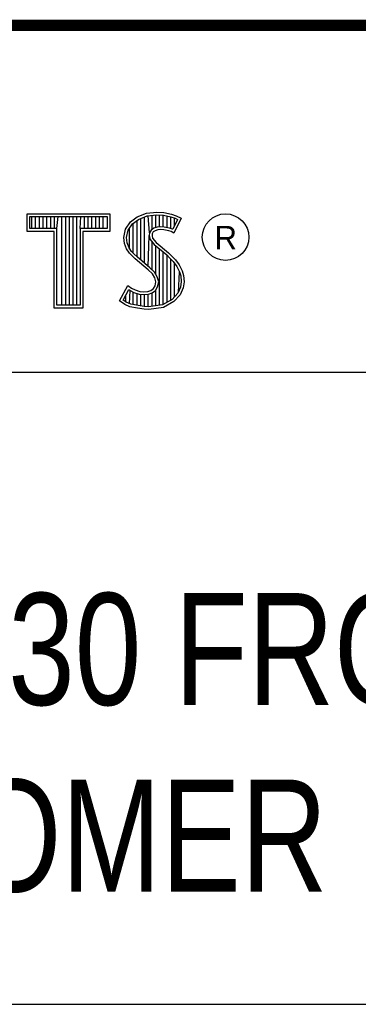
# Model space of a CAD drawing. Header units: inches. Extents: x 0 to 34, y 0 to 22.
# Tile 32 of 41: x 30.46 to 31.065, y 1.25 to 3.01. Entities that reach past the tile are written whole.
import ezdxf

# ---------------------------------------------------------------- set-up
doc = ezdxf.new("R2010")
doc.units = ezdxf.units.IN
doc.header["$LTSCALE"] = 1.87
doc.header["$MEASUREMENT"] = 0
doc.layers.get('0').update_dxf_attribs({"linetype": 'CONTINUOUS'})
doc.styles.get("Standard").update_dxf_attribs({"font": 'txt', "width": 0.8})

msp = doc.modelspace()

# ---------------------------------------------------------------- linework, layer by layer
at = {"color": 2, "linetype": 'CONTINUOUS'}
for p, q in [((28.3793, 3.0003), (33.5093, 3.0003)), ((30.4728, 2.6631), (30.6211, 2.6631)), ((30.4728, 2.6317), (30.4728, 2.6631)), ((30.4776, 2.6583), (30.6162, 2.6583)), ((30.4776, 2.6366), (30.4776, 2.6583)), ((30.4815, 2.6366), (30.4815, 2.6583)), ((30.4882, 2.6366), (30.4882, 2.6583)), ((30.495, 2.6366), (30.495, 2.6583)), ((30.5017, 2.6366), (30.5017, 2.6583)), ((30.5084, 2.6366), (30.5084, 2.6583)), ((30.5151, 2.6366), (30.5151, 2.6583)), ((30.5218, 2.6366), (30.5218, 2.6583)), ((30.5263, 2.6366), (30.5285, 2.6583)), ((30.5352, 2.4996), (30.5352, 2.6583)), ((30.5419, 2.4996), (30.5419, 2.6583)), ((30.5486, 2.4996), (30.5486, 2.6583)), ((30.5554, 2.4996), (30.5554, 2.6583)), ((30.5621, 2.4996), (30.5621, 2.6583)), ((30.5676, 2.6366), (30.5688, 2.6583)), ((30.5755, 2.6366), (30.5755, 2.6583)), ((30.5822, 2.6366), (30.5822, 2.6583)), ((30.5889, 2.6366), (30.5889, 2.6583)), ((30.5956, 2.6366), (30.5956, 2.6583)), ((30.6023, 2.6366), (30.6023, 2.6583)), ((30.609, 2.6366), (30.609, 2.6583)), ((30.6162, 2.6583), (30.6162, 2.6366)), ((30.6211, 2.6631), (30.6211, 2.6317)), ((30.6577, 2.6488), (30.6695, 2.6575)), ((30.6695, 2.6575), (30.6863, 2.6642)), ((30.6719, 2.6532), (30.6875, 2.6594)), ((30.6829, 2.5748), (30.6829, 2.6576)), ((30.6863, 2.6642), (30.7049, 2.6662)), ((30.6875, 2.6594), (30.705, 2.6613)), ((30.6917, 2.629), (30.6896, 2.6596)), ((30.6963, 2.635), (30.6963, 2.6604)), ((30.703, 2.6384), (30.703, 2.6611)), ((30.7049, 2.6662), (30.7173, 2.6653)), ((30.705, 2.6613), (30.7166, 2.6605)), ((30.7097, 2.6396), (30.7097, 2.661)), ((30.7164, 2.6396), (30.7164, 2.6605)), ((30.7166, 2.6605), (30.7296, 2.6577)), ((30.7173, 2.6653), (30.7309, 2.6624)), ((30.7231, 2.6385), (30.7231, 2.6591)), ((30.7296, 2.6577), (30.7375, 2.655)), ((30.7299, 2.6368), (30.7299, 2.6576)), ((30.7309, 2.6624), (30.7393, 2.6595)), ((30.7393, 2.6595), (30.7486, 2.6552)), ((30.6487, 2.6355), (30.6577, 2.6488)), ((30.6533, 2.6336), (30.6612, 2.6454)), ((30.6612, 2.6454), (30.6719, 2.6532)), ((30.6627, 2.5927), (30.6627, 2.6465)), ((30.6695, 2.586), (30.6695, 2.6514)), ((30.6762, 2.5804), (30.6762, 2.6549)), ((30.7117, 2.6398), (30.7056, 2.6392)), ((30.7179, 2.6395), (30.7117, 2.6398)), ((30.742, 2.6529), (30.7333, 2.6355)), ((30.7486, 2.6552), (30.7353, 2.6286)), ((30.7366, 2.642), (30.7366, 2.6553)), ((30.7375, 2.655), (30.742, 2.6529)), ((30.5214, 2.6317), (30.4728, 2.6317)), ((30.5263, 2.6366), (30.4776, 2.6366)), ((30.5214, 2.4947), (30.5214, 2.6317)), ((30.5263, 2.4996), (30.5263, 2.6366)), ((30.6162, 2.6366), (30.5676, 2.6366)), ((30.5676, 2.6366), (30.5676, 2.4996)), ((30.6211, 2.6317), (30.5724, 2.6317)), ((30.5724, 2.6317), (30.5724, 2.4947)), ((30.6458, 2.621), (30.6487, 2.6355)), ((30.6507, 2.6208), (30.6533, 2.6336)), ((30.656, 2.5999), (30.656, 2.6377)), ((30.6896, 2.5692), (30.6912, 2.6242)), ((30.6917, 2.629), (30.6912, 2.6242)), ((30.6912, 2.6242), (30.6928, 2.6171)), ((30.6949, 2.634), (30.6917, 2.629)), ((30.6995, 2.6373), (30.6949, 2.634)), ((30.6965, 2.6274), (30.6962, 2.6245)), ((30.6962, 2.6245), (30.6973, 2.6193)), ((30.6985, 2.6306), (30.6965, 2.6274)), ((30.7017, 2.6329), (30.6985, 2.6306)), ((30.7056, 2.6392), (30.6995, 2.6373)), ((30.7066, 2.6344), (30.7017, 2.6329)), ((30.7118, 2.6349), (30.7066, 2.6344)), ((30.7173, 2.6346), (30.7118, 2.6349)), ((30.726, 2.6329), (30.7173, 2.6346)), ((30.7272, 2.6376), (30.7179, 2.6395)), ((30.7306, 2.6315), (30.726, 2.6329)), ((30.7327, 2.6359), (30.7272, 2.6376)), ((30.7353, 2.6286), (30.7306, 2.6315)), ((30.7333, 2.6355), (30.7327, 2.6359)), ((30.6469, 2.61), (30.6458, 2.621)), ((30.6507, 2.6002), (30.6469, 2.61)), ((30.6517, 2.6112), (30.6507, 2.6208)), ((30.6551, 2.6025), (30.6517, 2.6112)), ((30.6928, 2.6171), (30.6999, 2.6083)), ((30.6963, 2.563), (30.6963, 2.6128)), ((30.6973, 2.6193), (30.7034, 2.6118)), ((30.6999, 2.6083), (30.7224, 2.5896)), ((30.703, 2.5548), (30.703, 2.6058)), ((30.7034, 2.6118), (30.7257, 2.5932)), ((30.6559, 2.5927), (30.6507, 2.6002)), ((30.6597, 2.5958), (30.6551, 2.6025)), ((30.6661, 2.5825), (30.6559, 2.5927)), ((30.6637, 2.5918), (30.6597, 2.5958)), ((30.6694, 2.5861), (30.6637, 2.5918)), ((30.7097, 2.4997), (30.7097, 2.6002)), ((30.7164, 2.5006), (30.7164, 2.5946)), ((30.7224, 2.5896), (30.7283, 2.5837)), ((30.7231, 2.5049), (30.7231, 2.5889)), ((30.7257, 2.5932), (30.7318, 2.5872)), ((30.7318, 2.5872), (30.7379, 2.5808)), ((30.6892, 2.5631), (30.6661, 2.5825)), ((30.6925, 2.5667), (30.6694, 2.5861)), ((30.7283, 2.5837), (30.7342, 2.5776)), ((30.7299, 2.5074), (30.7299, 2.5821)), ((30.7342, 2.5776), (30.7407, 2.5692)), ((30.7366, 2.5148), (30.7366, 2.5745)), ((30.7379, 2.5808), (30.7448, 2.5718)), ((30.7407, 2.5692), (30.7455, 2.5596)), ((30.7448, 2.5718), (30.7501, 2.5614)), ((30.6968, 2.5556), (30.6892, 2.5631)), ((30.7006, 2.5587), (30.6925, 2.5667)), ((30.7011, 2.5487), (30.6968, 2.5556)), ((30.7056, 2.5506), (30.7006, 2.5587)), ((30.7433, 2.5222), (30.7455, 2.5596)), ((30.7455, 2.5596), (30.7478, 2.5521)), ((30.7478, 2.5521), (30.7486, 2.5419)), ((30.7501, 2.5614), (30.7527, 2.553)), ((30.7527, 2.553), (30.7535, 2.5417)), ((30.638, 2.5073), (30.653, 2.535)), ((30.653, 2.535), (30.6594, 2.5304)), ((30.6988, 2.5295), (30.7017, 2.5342)), ((30.7031, 2.5414), (30.7011, 2.5487)), ((30.7017, 2.5342), (30.7031, 2.5414)), ((30.7081, 2.5416), (30.7056, 2.5506)), ((30.7063, 2.5323), (30.7081, 2.5416)), ((30.7486, 2.5419), (30.7471, 2.5321)), ((30.7535, 2.5417), (30.7518, 2.5307)), ((30.6444, 2.5088), (30.6547, 2.5278)), ((30.6493, 2.5054), (30.6493, 2.518)), ((30.6547, 2.5278), (30.6569, 2.5262)), ((30.656, 2.5023), (30.6569, 2.5262)), ((30.6569, 2.5262), (30.6639, 2.5227)), ((30.6594, 2.5304), (30.6658, 2.5272)), ((30.6627, 2.5008), (30.6627, 2.5231)), ((30.6639, 2.5227), (30.6731, 2.5196)), ((30.6658, 2.5272), (30.6742, 2.5243)), ((30.6695, 2.4993), (30.6695, 2.5208)), ((30.6731, 2.5196), (30.6816, 2.5186)), ((30.6742, 2.5243), (30.6817, 2.5235)), ((30.6762, 2.4983), (30.6762, 2.5192)), ((30.6816, 2.5186), (30.6898, 2.5192)), ((30.6817, 2.5235), (30.6887, 2.524)), ((30.6829, 2.4973), (30.6829, 2.5184)), ((30.6887, 2.524), (30.6939, 2.5261)), ((30.6896, 2.497), (30.6896, 2.5192)), ((30.6898, 2.5192), (30.6962, 2.5217)), ((30.6939, 2.5261), (30.6988, 2.5295)), ((30.6962, 2.5217), (30.7024, 2.5261)), ((30.6963, 2.4979), (30.6963, 2.5218)), ((30.7024, 2.5261), (30.7063, 2.5323)), ((30.703, 2.4988), (30.703, 2.5266)), ((30.7421, 2.521), (30.7322, 2.51)), ((30.7463, 2.5183), (30.7353, 2.5061)), ((30.7471, 2.5321), (30.7421, 2.521)), ((30.7518, 2.5307), (30.7463, 2.5183)), ((30.5676, 2.4996), (30.5263, 2.4996)), ((30.6475, 2.5009), (30.638, 2.5073)), ((30.6498, 2.5052), (30.6444, 2.5088)), ((30.6568, 2.4971), (30.6475, 2.5009)), ((30.6582, 2.5018), (30.6498, 2.5052)), ((30.6713, 2.499), (30.6582, 2.5018)), ((30.6824, 2.4974), (30.6713, 2.499)), ((30.7152, 2.5004), (30.6902, 2.4971)), ((30.7322, 2.51), (30.7152, 2.5004)), ((30.7353, 2.5061), (30.7167, 2.4957)), ((30.5724, 2.4947), (30.5214, 2.4947)), ((30.6704, 2.4942), (30.6568, 2.4971)), ((30.682, 2.4925), (30.6704, 2.4942)), ((30.6904, 2.4922), (30.682, 2.4925)), ((30.6902, 2.4971), (30.6824, 2.4974)), ((30.7167, 2.4957), (30.6904, 2.4922)), ((28.7231, 2.38), (33.5, 2.38)), ((28.3793, 1.2503), (33.5093, 1.2503))]:
    msp.add_line(p, q, dxfattribs=at)
at = {"color": 7, "linetype": 'CONTINUOUS', "const_width": 0.02}
msp.add_lwpolyline([(25.58, 3), (33.5, 3)], dxfattribs=at)
at = {"color": 2, "linetype": 'CONTINUOUS'}
msp.add_circle((30.8277, 2.6214), 0.0416, dxfattribs=at)

# ---------------------------------------------------------------- texts
msp.add_text('R', height=0.042, dxfattribs=at).set_placement((30.8076, 2.5994))
at = {"color": 7, "linetype": 'CONTINUOUS', "insert": (30.9443, 1.9853), "char_height": 0.2, "width": 3.36, "attachment_point": 2}
msp.add_mtext('PXIE 4330 FRONT PANEL\\PCUSTOMER DRAWING', dxfattribs=at)

doc.saveas('drawing.dxf')
